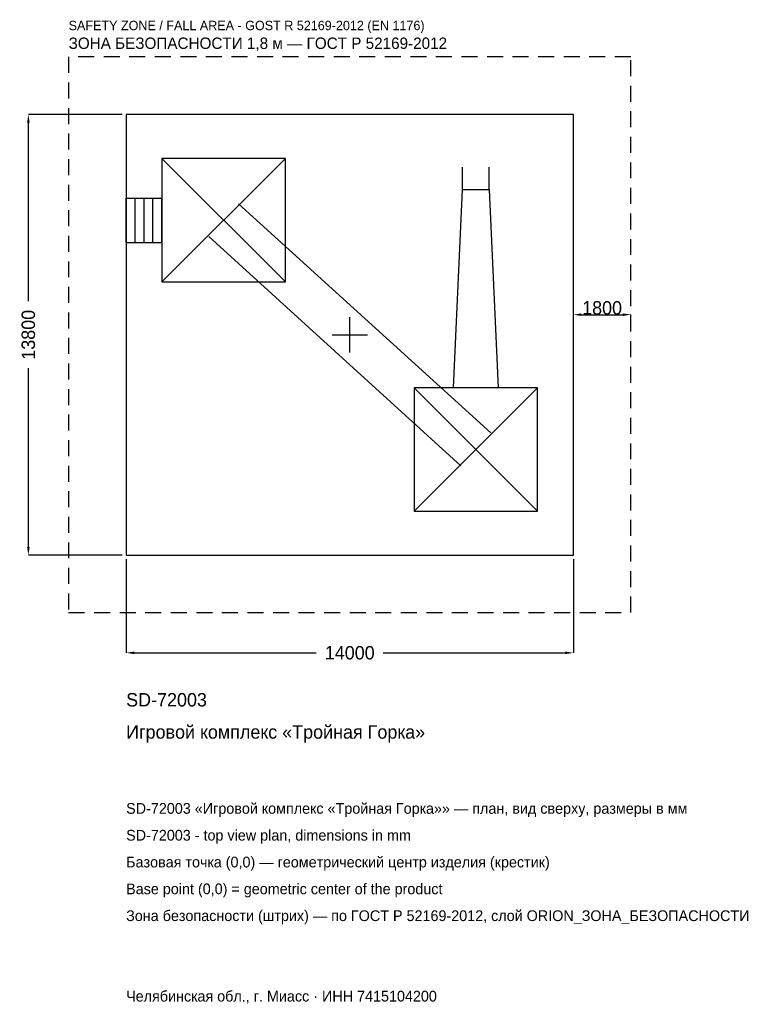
# Model space of a CAD drawing. Header units: metres. Extents: x -10332 to 12790, y -20967 to 9868.
import ezdxf

# ---------------------------------------------------------------- set-up
doc = ezdxf.new("R2010")
doc.units = ezdxf.units.M
doc.linetypes.add('DASHED', pattern=[800, 500, -300])
for name, color, linetype in [('ЗСК_ДАННЫЕ', 3, 'Continuous'), ('ЗСК_ЗОНА_БЕЗОПАСНОСТИ', 1, 'Continuous'), ('ЗСК_КОНТУР', 7, 'Continuous'), ('ЗСК_РАЗМЕРЫ', 8, 'Continuous')]:
    doc.layers.add(name, color=color, linetype=linetype)
doc.dimstyles.new('ORION', dxfattribs={"dimtxt": 420, "dimasz": 252, "dimexe": 1.25, "dimexo": 126, "dimtad": 1, "dimdec": 0, "dimcen": 2.5, "dimazin": 3, "dimtfac": 1, "dimtmove": 0, "dimatfit": 3})

# ---------------------------------------------------------------- blocks, each defined once
blk = doc.blocks.new('_CLOSEDFILLED')
at = {"color": 0, "linetype": 'BYBLOCK'}
blk.add_solid([(-1, 0.16), (0, 0), (-1, -0.16)], dxfattribs=at)
blk = doc.blocks.new('*D1')
for p, q in [((-7000, -7026), (-7000, -9960)), ((7000, -7026), (7000, -9960)), ((-6748, -9960), (-1050, -9960)), ((1050, -9960), (6748, -9960))]:
    blk.add_line(p, q)
at = {"layer": 'Defpoints'}
for p in [(-7000, -6900), (7000, -6900), (-7000, -9960)]:
    blk.add_point(p, dxfattribs=at)
at = {"layer": 'ЗСК_РАЗМЕРЫ', "xscale": 252, "yscale": 252, "rotation": 180}
blk.add_blockref('_CLOSEDFILLED', (-7000, -9960), dxfattribs=at)
at = {"layer": 'ЗСК_РАЗМЕРЫ', "xscale": 252, "yscale": 252}
blk.add_blockref('_CLOSEDFILLED', (7000, -9960), dxfattribs=at)
at = {"layer": 'ЗСК_РАЗМЕРЫ', "insert": (0, -9960), "char_height": 420, "attachment_point": 5}
blk.add_mtext('14000', dxfattribs=at)
blk = doc.blocks.new('*D2')
for p, q in [((-7126, 6900), (-10060, 6900)), ((-10060, 1050), (-10060, 6648)), ((-10060, -6648), (-10060, -1050)), ((-7126, -6900), (-10060, -6900))]:
    blk.add_line(p, q)
at = {"layer": 'Defpoints'}
for p in [(-7000, 6900), (-10060, -6900), (-7000, -6900)]:
    blk.add_point(p, dxfattribs=at)
at = {"layer": 'ЗСК_РАЗМЕРЫ', "xscale": 252, "yscale": 252}
for p, rotation in [((-10060, 6900), 90), ((-10060, -6900), 270)]:
    blk.add_blockref('_CLOSEDFILLED', p, dxfattribs=dict(at, rotation=rotation))
at = {"layer": 'ЗСК_РАЗМЕРЫ', "insert": (-10060, 0), "char_height": 420, "attachment_point": 5, "rotation": 90}
blk.add_mtext('13800', dxfattribs=at)
blk = doc.blocks.new('ОРИОН SD-72003 Игровой комплекс Тройная Горка')
at = {"layer": 'ЗСК_ЗОНА_БЕЗОПАСНОСТИ', "linetype": 'DASHED'}
blk.add_lwpolyline([(-8800, -8700), (8800, -8700), (8800, 8700), (-8800, 8700)], close=True, dxfattribs=at)
at = {"layer": 'ЗСК_КОНТУР'}
for p, q in [((-5880, 1656), (-2016, 5520)), ((-5880, 5520), (-2016, 1656)), ((3530.7, 4554), (3530.7, 5249.5)), ((4365.3, 4554), (4365.3, 5249.5)), ((-7000, 4283.5), (-5880, 4283.5)), ((-7000, 2892.5), (-7000, 4283.5)), ((-6720, 2892.5), (-6720, 4283.5)), ((-6440, 2892.5), (-6440, 4283.5)), ((-6160, 2892.5), (-6160, 4283.5)), ((-5880, 2892.5), (-5880, 4283.5)), ((-3480.2, 4102.7), (4415.8, -3073.3)), ((-7000, 2892.5), (-5880, 2892.5)), ((-4415.8, 3073.3), (3480.2, -4102.7)), ((2016, -5520), (5880, -1656)), ((2016, -1656), (5880, -5520))]:
    blk.add_line(p, q, dxfattribs=at)
for points in [[(-7000, -6900), (7000, -6900), (7000, 6900), (-7000, 6900)], [(-5880, 1656), (-2016, 1656), (-2016, 5520), (-5880, 5520)], [(2016, -5520), (5880, -5520), (5880, -1656), (2016, -1656)]]:
    blk.add_lwpolyline(points, close=True, dxfattribs=at)
blk.add_lwpolyline([(3252.5, -1656), (3530.7, 4554), (4365.3, 4554), (4643.5, -1656)], dxfattribs=at)
at = {"layer": 'ЗСК_РАЗМЕРЫ'}
for p, q in [((0, -552), (0, 552)), ((-552, 0), (552, 0))]:
    blk.add_line(p, q, dxfattribs=at)
at = {"layer": 'ЗСК_ДАННЫЕ'}
for tag, p in [('АРТИКУЛ', (-7000, -11640)), ('НАИМЕНОВАНИЕ', (-7000, -12648))]:
    blk.add_attdef(tag, p, '', height=420, dxfattribs=at)
at = {"layer": 'ЗСК_ДАННЫЕ', "flags": 1}
for tag, p in [('ПРОИЗВОДИТЕЛЬ', (-7000, -13656)), ('ТЕЛЕФОН', (-7000, -14664)), ('САЙТ', (-7000, -16680)), ('АДРЕС', (-7000, -17688)), ('РЕКВИЗИТЫ', (-7000, -18696)), ('ГАБАРИТЫ', (-7000, -19704)), ('ЗОНА_БЕЗОПАСНОСТИ', (-7000, -20712))]:
    blk.add_attdef(tag, p, '', height=420, dxfattribs=at)
at = {"layer": 'ЗСК_ЗОНА_БЕЗОПАСНОСТИ', "color": 1}
for s, height, p in [('SAFETY ZONE / FALL AREA - GOST R 52169-2012 (EN 1176)', 294, (-8800, 9540)), ('ЗОНА БЕЗОПАСНОСТИ 1,8 м — ГОСТ Р 52169-2012', 357, (-8800, 8952))]:
    blk.add_text(s, height=height, dxfattribs=at).set_placement(p)
at = {"layer": 'ЗСК_РАЗМЕРЫ'}
dim = blk.add_linear_dim(base=(-10060, -6900), p1=(-7000, -6900), p2=(-7000, 6900), angle=90, dimstyle='ORION', dxfattribs=at)
dim.commit()
dim.dimension.update_dxf_attribs({"geometry": '*D2', "text_midpoint": (-10060, 0)})
blk.add_linear_dim(base=(7000, 630), p1=(7000, 0), p2=(8800, 0), dimstyle='ORION', dxfattribs=at).render()
dim = blk.add_linear_dim(base=(-7000, -9960), p1=(-7000, -6900), p2=(7000, -6900), dimstyle='ORION', dxfattribs=at)
dim.commit()
dim.dimension.update_dxf_attribs({"geometry": '*D1', "text_midpoint": (0, -9960)})

msp = doc.modelspace()

# ---------------------------------------------------------------- block references
msp.add_blockref('ОРИОН SD-72003 Игровой комплекс Тройная Горка', (0, 0)).add_auto_attribs({'АРТИКУЛ': 'SD-72003', 'НАИМЕНОВАНИЕ': 'Игровой комплекс «Тройная Горка»'})

# ---------------------------------------------------------------- texts
at = {"layer": 'ЗСК_ДАННЫЕ', "color": 3}
for s, p in [('SD-72003 «Игровой комплекс «Тройная Горка»» — план, вид сверху, размеры в мм', (-7000, -15000)), ('SD-72003 - top view plan, dimensions in mm', (-7000, -15840)), ('Челябинская обл., г. Миасс · ИНН 7415104200', (-7000, -20880))]:
    msp.add_text(s, height=336, dxfattribs=at).set_placement(p)
at = {"layer": 'ЗСК_ДАННЫЕ', "color": 7}
for s, p in [('Базовая точка (0,0) — геометрический центр изделия (крестик)', (-7000, -16680)), ('Base point (0,0) = geometric center of the product', (-7000, -17520))]:
    msp.add_text(s, height=336, dxfattribs=at).set_placement(p)
at = {"layer": 'ЗСК_ДАННЫЕ', "color": 1}
msp.add_text('Зона безопасности (штрих) — по ГОСТ Р 52169-2012, слой ORION_ЗОНА_БЕЗОПАСНОСТИ', height=336, dxfattribs=at).set_placement((-7000, -18360))

doc.saveas('drawing.dxf')
